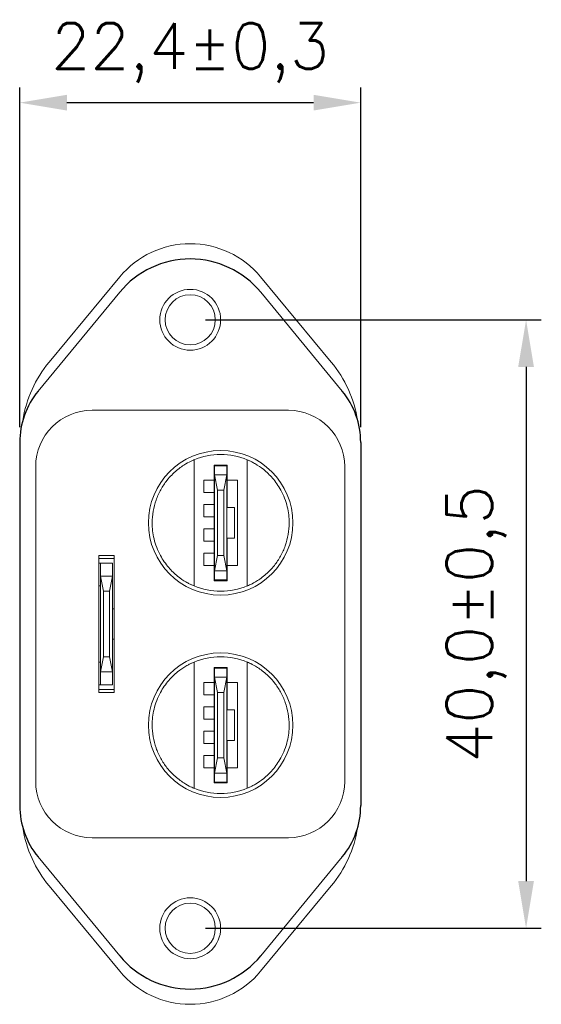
# Model space of a CAD drawing. Header units: millimetres. Extents: x 177 to 483, y 55 to 249.
# Tile 3 of 3: x 378 to 412, y 184 to 249. Entities that reach past the tile are written whole.
import ezdxf

# ---------------------------------------------------------------- set-up
doc = ezdxf.new("R2010")
doc.units = ezdxf.units.MM
doc.header["$PDSIZE"] = -1
doc.layers.add('SLD-0', color=179, linetype='Continuous')
doc.styles.get("Standard").update_dxf_attribs({"font": 'txt', "bigfont": 'bigfont'})
doc.dimstyles.new('ISO-25', dxfattribs={"dimtxt": 2.5, "dimasz": 2.5, "dimexe": 1.25, "dimexo": 0.625, "dimtad": 1, "dimtxsty": 'Standard', "dimcen": 2.5, "dimadec": 0, "dimazin": 0, "dimtfac": 1, "dimtmove": 0, "dimatfit": 3, "dimfxl": 1, "dimarcsym": 0})

# ---------------------------------------------------------------- blocks, each defined once
blk = doc.blocks.new('*D83')
at = {"layer": 'Defpoints', "color": 0}
for p in [(389.372, 229.159), (389.372, 189.159), (411.435, 189.159)]:
    blk.add_point(p, dxfattribs=at)
at = {"layer": 'SLD-0', "color": 0, "lineweight": -2}
for p, q in [((390.372, 229.159), (412.435, 229.159)), ((411.435, 226.059), (411.435, 192.259)), ((390.372, 189.159), (412.435, 189.159))]:
    blk.add_line(p, q, dxfattribs=at)
at = {"layer": 'SLD-0', "color": 0}
for points in [[(410.918, 226.059), (411.952, 226.059), (411.435, 229.159)], [(410.918, 192.259), (411.952, 192.259), (411.435, 189.159)]]:
    blk.add_solid(points, dxfattribs=at)
at = {"layer": 'SLD-0', "color": 0, "insert": (408.161, 209.159), "char_height": 3, "attachment_point": 5, "rotation": 90}
blk.add_mtext('40,0±0,5', dxfattribs=at)
blk = doc.blocks.new('*D84')
at = {"layer": 'Defpoints', "color": 0}
for p in [(400.572, 243.434), (378.172, 221.096), (400.572, 221.096)]:
    blk.add_point(p, dxfattribs=at)
at = {"layer": 'SLD-0', "color": 0, "lineweight": -2}
for p, q in [((378.172, 222.096), (378.172, 244.434)), ((400.572, 222.096), (400.572, 244.434)), ((381.272, 243.434), (397.472, 243.434))]:
    blk.add_line(p, q, dxfattribs=at)
at = {"layer": 'SLD-0', "color": 0}
for points in [[(381.272, 243.951), (381.272, 242.917), (378.172, 243.434)], [(397.472, 243.951), (397.472, 242.917), (400.572, 243.434)]]:
    blk.add_solid(points, dxfattribs=at)
at = {"layer": 'SLD-0', "color": 0, "insert": (389.372, 246.708), "char_height": 3, "attachment_point": 5}
blk.add_mtext('22,4±0,3', dxfattribs=at)

msp = doc.modelspace()

# ---------------------------------------------------------------- linework, layer by layer
at = {"color": 7, "linetype": 'Continuous', "lineweight": 15}
for p, q in [((384.751, 231.985), (380.11, 226.379)), ((398.635, 226.379), (393.994, 231.985)), ((384.742, 230.974), (379.381, 224.465)), ((394.003, 230.974), (399.364, 224.465)), ((382.922, 223.209), (395.822, 223.209)), ((379.222, 198.809), (379.222, 219.509)), ((389.622, 211.663), (389.622, 219.955)), ((391.797, 219.609), (390.947, 219.609)), ((390.947, 219.609), (390.947, 218.609)), ((390.972, 219.559), (391.772, 219.559)), ((390.972, 219.059), (390.972, 219.559)), ((391.772, 219.559), (391.772, 219.059)), ((391.797, 219.559), (391.772, 219.559)), ((391.797, 218.609), (391.797, 219.609)), ((393.122, 219.955), (393.122, 211.663)), ((399.522, 219.509), (399.522, 198.809)), ((390.972, 218.959), (390.972, 219.059)), ((390.972, 212.659), (390.972, 218.959)), ((390.972, 218.959), (391.17, 217.959)), ((390.972, 218.959), (391.772, 218.959)), ((391.574, 217.959), (391.772, 218.959)), ((391.772, 218.959), (391.772, 219.059)), ((391.772, 218.959), (391.772, 212.659)), ((390.272, 218.609), (390.272, 217.809)), ((390.947, 218.609), (390.272, 218.609)), ((390.947, 217.809), (390.947, 218.609)), ((392.472, 218.609), (391.797, 218.609)), ((391.797, 218.609), (391.797, 216.809)), ((392.472, 213.009), (392.472, 218.609)), ((390.272, 217.809), (390.947, 217.809)), ((390.947, 217.809), (390.947, 217.009)), ((391.17, 217.959), (391.17, 213.659)), ((391.574, 217.959), (391.17, 217.959)), ((391.574, 213.659), (391.574, 217.959)), ((390.947, 217.009), (390.272, 217.009)), ((390.272, 217.009), (390.272, 216.209)), ((390.972, 217.159), (390.947, 217.159)), ((390.947, 216.209), (390.947, 217.009)), ((390.272, 216.209), (390.947, 216.209)), ((390.972, 216.759), (390.947, 216.759)), ((390.947, 216.209), (390.947, 215.409)), ((392.272, 216.809), (391.772, 216.809)), ((392.272, 216.809), (392.272, 214.809)), ((390.947, 215.559), (390.972, 215.559)), ((390.947, 215.409), (390.272, 215.409)), ((390.272, 215.409), (390.272, 214.609)), ((390.947, 214.609), (390.947, 215.409)), ((390.947, 215.159), (390.972, 215.159)), ((390.272, 214.609), (390.947, 214.609)), ((390.947, 214.609), (390.947, 213.809)), ((392.272, 214.809), (391.772, 214.809)), ((391.797, 214.809), (391.797, 213.009)), ((383.372, 213.659), (384.372, 213.659)), ((383.372, 204.659), (383.372, 213.659)), ((384.372, 213.659), (384.372, 204.659)), ((390.947, 213.809), (390.272, 213.809)), ((390.272, 213.809), (390.272, 213.009)), ((390.947, 214.159), (390.972, 214.159)), ((390.947, 213.009), (390.947, 213.809)), ((391.17, 213.659), (390.972, 212.659)), ((391.17, 213.659), (391.574, 213.659)), ((391.772, 212.659), (391.574, 213.659)), ((391.772, 214.159), (391.797, 214.159)), ((384.372, 213.459), (383.372, 213.459)), ((383.472, 213.159), (383.372, 213.159)), ((383.472, 213.159), (384.272, 213.159)), ((383.472, 212.659), (383.472, 213.159)), ((384.272, 213.159), (384.272, 212.659)), ((390.272, 213.009), (390.947, 213.009)), ((390.947, 213.009), (390.947, 212.009)), ((391.797, 212.009), (391.797, 213.009)), ((391.797, 213.009), (392.472, 213.009)), ((383.472, 212.309), (383.472, 212.659)), ((384.272, 212.309), (384.272, 212.659)), ((391.772, 212.659), (390.972, 212.659)), ((390.972, 212.559), (390.972, 212.659)), ((390.972, 212.059), (390.972, 212.559)), ((391.772, 212.559), (391.772, 212.659)), ((391.772, 212.559), (391.772, 212.059)), ((383.472, 206.009), (383.472, 212.309)), ((383.472, 212.309), (383.67, 211.309)), ((383.472, 212.309), (384.272, 212.309)), ((384.074, 211.309), (384.272, 212.309)), ((384.272, 212.309), (384.272, 206.009)), ((390.972, 212.159), (390.947, 212.159)), ((390.947, 212.009), (391.797, 212.009)), ((391.772, 212.059), (390.972, 212.059)), ((391.797, 212.159), (391.772, 212.159)), ((383.372, 211.659), (383.472, 211.659)), ((383.67, 211.309), (383.67, 207.009)), ((384.074, 211.309), (383.67, 211.309)), ((384.074, 207.009), (384.074, 211.309)), ((384.372, 210.159), (384.272, 210.159)), ((384.272, 208.159), (384.372, 208.159)), ((383.472, 206.659), (383.372, 206.659)), ((383.67, 207.009), (383.472, 206.009)), ((383.67, 207.009), (384.074, 207.009)), ((384.272, 206.009), (384.074, 207.009)), ((389.622, 206.655), (389.622, 198.363)), ((393.122, 198.363), (393.122, 206.655)), ((384.272, 206.009), (383.472, 206.009)), ((383.472, 205.659), (383.472, 206.009)), ((384.272, 205.659), (384.272, 206.009)), ((390.947, 206.309), (391.797, 206.309)), ((390.947, 205.309), (390.947, 206.309)), ((390.972, 206.159), (390.947, 206.159)), ((391.772, 206.259), (390.972, 206.259)), ((390.972, 206.259), (390.972, 205.759)), ((391.772, 205.759), (391.772, 206.259)), ((391.797, 206.159), (391.772, 206.159)), ((391.797, 206.309), (391.797, 205.309)), ((383.472, 205.159), (383.472, 205.659)), ((384.272, 205.659), (384.272, 205.159)), ((390.272, 205.309), (390.947, 205.309)), ((390.272, 204.509), (390.272, 205.309)), ((390.947, 205.309), (390.947, 204.509)), ((390.972, 205.759), (390.972, 205.659)), ((390.972, 205.659), (390.972, 199.359)), ((391.17, 204.659), (390.972, 205.659)), ((391.772, 205.659), (390.972, 205.659)), ((391.772, 205.659), (391.574, 204.659)), ((391.772, 205.759), (391.772, 205.659)), ((391.772, 199.359), (391.772, 205.659)), ((391.797, 205.309), (392.472, 205.309)), ((391.797, 203.509), (391.797, 205.309)), ((392.472, 205.309), (392.472, 199.709)), ((383.372, 205.159), (383.472, 205.159)), ((384.372, 204.859), (383.372, 204.859)), ((384.372, 204.659), (383.372, 204.659)), ((384.272, 205.159), (383.472, 205.159)), ((391.17, 200.359), (391.17, 204.659)), ((391.17, 204.659), (391.574, 204.659)), ((391.574, 204.659), (391.574, 200.359)), ((390.947, 204.509), (390.272, 204.509)), ((390.947, 203.709), (390.947, 204.509)), ((390.947, 204.159), (390.972, 204.159)), ((391.772, 204.159), (391.797, 204.159)), ((390.272, 203.709), (390.947, 203.709)), ((390.272, 202.909), (390.272, 203.709)), ((390.947, 203.709), (390.947, 202.909)), ((392.272, 203.509), (391.772, 203.509)), ((392.272, 201.509), (392.272, 203.509)), ((390.947, 202.909), (390.272, 202.909)), ((390.947, 203.159), (390.972, 203.159)), ((390.947, 202.109), (390.947, 202.909)), ((390.972, 202.759), (390.947, 202.759)), ((390.272, 202.109), (390.947, 202.109)), ((390.272, 201.309), (390.272, 202.109)), ((390.947, 202.109), (390.947, 201.309)), ((390.947, 201.309), (390.272, 201.309)), ((390.947, 201.559), (390.972, 201.559)), ((390.947, 200.509), (390.947, 201.309)), ((392.272, 201.509), (391.772, 201.509)), ((391.797, 199.709), (391.797, 201.509)), ((390.947, 201.159), (390.972, 201.159)), ((390.272, 200.509), (390.947, 200.509)), ((390.272, 199.709), (390.272, 200.509)), ((390.947, 200.509), (390.947, 199.709)), ((390.972, 199.359), (391.17, 200.359)), ((391.574, 200.359), (391.17, 200.359)), ((391.574, 200.359), (391.772, 199.359)), ((390.947, 199.709), (390.272, 199.709)), ((390.947, 198.709), (390.947, 199.709)), ((391.797, 199.709), (391.797, 198.709)), ((392.472, 199.709), (391.797, 199.709)), ((390.972, 199.359), (391.772, 199.359)), ((390.972, 199.359), (390.972, 199.259)), ((390.972, 199.259), (390.972, 198.759)), ((390.972, 198.759), (391.772, 198.759)), ((391.772, 199.359), (391.772, 199.259)), ((391.772, 198.759), (391.772, 199.259)), ((391.797, 198.759), (391.772, 198.759)), ((391.797, 198.709), (390.947, 198.709)), ((395.822, 195.109), (382.922, 195.109)), ((384.742, 187.343), (379.381, 193.852)), ((394.003, 187.343), (399.364, 193.852)), ((380.11, 191.939), (384.751, 186.333)), ((393.994, 186.333), (398.635, 191.939))]:
    msp.add_line(p, q, dxfattribs=at)
for p, q in [((378.172, 221.096), (378.172, 197.222)), ((400.572, 221.096), (400.572, 197.222))]:
    msp.add_line(p, q)
for centre, radius in [((389.372, 229.159), 2), ((389.372, 229.159), 1.65), ((391.372, 215.809), 4.75), ((391.372, 202.509), 4.75), ((389.372, 189.159), 2), ((389.372, 189.159), 1.65)]:
    msp.add_circle(centre, radius, dxfattribs=at)
for centre, radius, start, end in [((389.372, 228.159), 6, 39.61693, 140.38307), ((386.272, 221.277), 8, 140.38307, 170.93067), ((392.472, 221.277), 8, 9.06933, 39.61693), ((382.922, 219.509), 3.7, 90, 180), ((395.822, 219.509), 3.7, 0, 90), ((391.372, 215.809), 4.5, 67.11462, 112.88538), ((391.372, 215.809), 4.5, 247.11462, 292.88538), ((391.372, 202.509), 4.5, 67.11462, 112.88538), ((382.922, 198.809), 3.7, 180, 270), ((395.822, 198.809), 3.7, 270, 0), ((391.372, 202.509), 4.5, 247.11462, 292.88538), ((386.272, 197.04), 8, 189.06933, 219.61693), ((392.472, 197.04), 8, 320.38307, 350.93067), ((389.372, 190.159), 6, 219.61693, 320.38307)]:
    msp.add_arc(centre, radius, start, end, dxfattribs=at)
for centre, radius, start, end in [((389.372, 227.159), 6, 90, 140.54154), ((389.372, 227.159), 6, 39.45846, 90), ((383.472, 221.096), 5.3, 140.52579, 180), ((395.272, 221.096), 5.3, 0, 39.47421), ((383.472, 197.222), 5.3, 180, 219.47421), ((395.272, 197.222), 5.3, 320.52579, 0), ((389.372, 191.159), 6, 219.45846, 270), ((389.372, 191.159), 6, 270, 320.54154)]:
    msp.add_arc(centre, radius, start, end)
for points in [[(389.622, 211.663), (389.596, 211.674), (389.557, 211.689), (389.323, 211.8), (389.027, 211.961), (388.548, 212.277), (387.928, 212.866), (387.462, 213.536), (387.161, 214.189), (386.938, 214.904), (386.842, 215.711), (386.917, 216.573), (387.108, 217.313), (387.421, 218.001), (387.786, 218.55), (388.153, 218.963), (388.48, 219.266), (388.803, 219.509), (389.177, 219.746), (389.454, 219.881), (389.6, 219.946), (389.615, 219.952), (389.622, 219.955)], [(393.122, 219.955), (393.149, 219.944), (393.188, 219.928), (393.422, 219.817), (393.717, 219.657), (394.197, 219.34), (394.817, 218.752), (395.283, 218.082), (395.584, 217.428), (395.807, 216.714), (395.903, 215.906), (395.828, 215.044), (395.637, 214.305), (395.324, 213.616), (394.959, 213.067), (394.592, 212.655), (394.265, 212.352), (393.942, 212.108), (393.568, 211.872), (393.291, 211.737), (393.145, 211.672), (393.13, 211.666), (393.122, 211.663)], [(389.622, 206.655), (389.596, 206.644), (389.557, 206.628), (389.323, 206.517), (389.027, 206.357), (388.548, 206.04), (387.928, 205.452), (387.462, 204.782), (387.161, 204.128), (386.938, 203.414), (386.842, 202.606), (386.917, 201.744), (387.108, 201.005), (387.421, 200.316), (387.786, 199.767), (388.153, 199.355), (388.48, 199.052), (388.803, 198.808), (389.177, 198.572), (389.454, 198.437), (389.6, 198.372), (389.615, 198.366), (389.622, 198.363)], [(393.122, 198.363), (393.149, 198.374), (393.188, 198.389), (393.422, 198.5), (393.717, 198.661), (394.197, 198.977), (394.817, 199.566), (395.283, 200.236), (395.584, 200.889), (395.807, 201.604), (395.903, 202.411), (395.828, 203.273), (395.637, 204.013), (395.324, 204.701), (394.959, 205.25), (394.592, 205.663), (394.265, 205.966), (393.942, 206.209), (393.568, 206.446), (393.291, 206.581), (393.145, 206.646), (393.13, 206.652), (393.122, 206.655)]]:
    msp.add_open_spline(points, degree=3, knots=[0, 0, 0, 0, 0.066852, 0.100428, 0.133998, 0.199615, 0.26472, 0.336102, 0.379323, 0.422562, 0.499737, 0.555516, 0.611285, 0.666165, 0.720954, 0.757087, 0.79319, 0.829505, 0.865811, 0.931322, 0.96566, 1, 1, 1, 1], dxfattribs=at)

# ---------------------------------------------------------------- dimensions: what is measured, and where the dimension line sits
at = {"layer": 'SLD-0'}
dim = msp.add_linear_dim(base=(400.572, 243.434), p1=(378.172, 221.096), p2=(400.572, 221.096), dimstyle='ISO-25', override={"dimtxt": 3, "dimasz": 3.1, "dimexe": 1, "dimexo": 1, "dimgap": 1.524, "dimdec": 1, "dimzin": 0, "dimtol": 1, "dimlim": 0, "dimtp": 0.3, "dimtm": 0.3, "dimtdec": 1, "dimtzin": 0}, dxfattribs=at)
dim.commit()
dim.dimension.update_dxf_attribs({"geometry": '*D84', "text_midpoint": (389.372, 243.434), "dimtype": 160})
dim = msp.add_linear_dim(base=(411.435, 189.159), p1=(389.372, 229.159), p2=(389.372, 189.159), angle=90, dimstyle='ISO-25', override={"dimtxt": 3, "dimasz": 3.1, "dimexe": 1, "dimexo": 1, "dimgap": 1.524, "dimdec": 1, "dimzin": 0, "dimtol": 1, "dimlim": 0, "dimtp": 0.5, "dimtm": 0.5, "dimtdec": 1, "dimtzin": 0}, dxfattribs=at)
dim.commit()
dim.dimension.update_dxf_attribs({"geometry": '*D83', "text_midpoint": (411.435, 209.159), "dimtype": 160})

doc.saveas('drawing.dxf')
